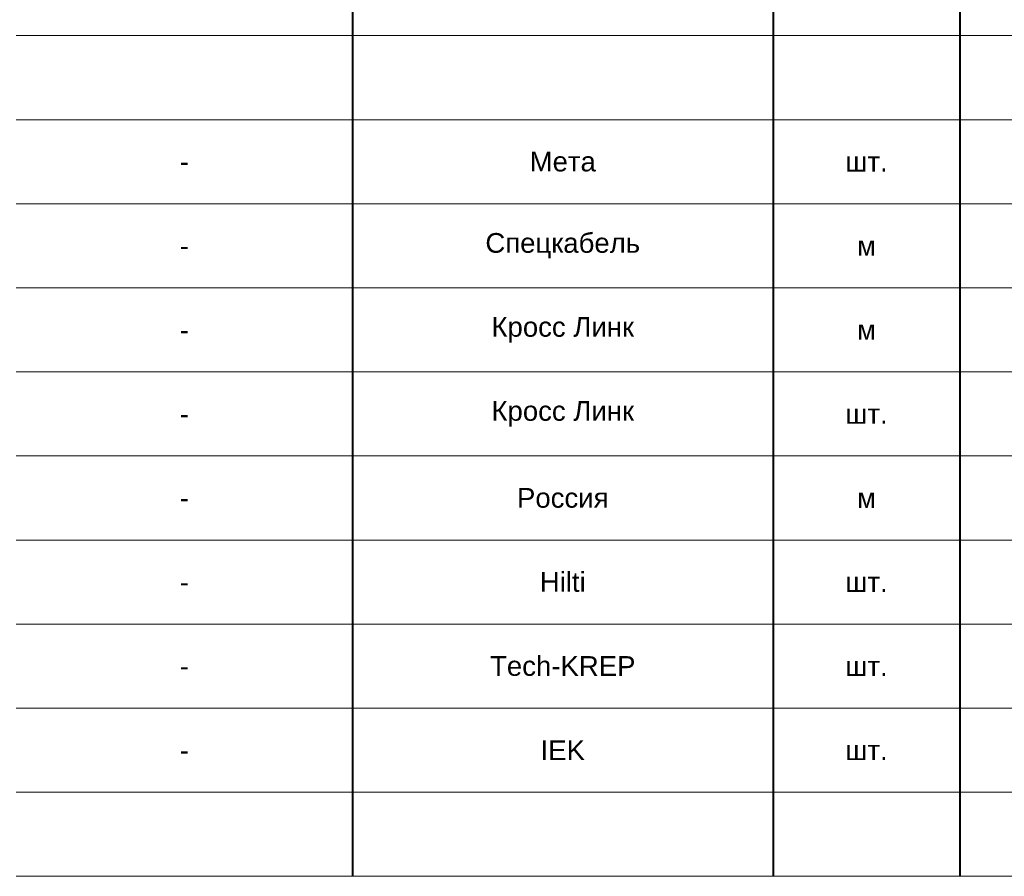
# Model space of a CAD drawing. Header units: millimetres. Extents: x 523431 to 527346, y -48565 to -47721.
# Tile 181 of 221: x 525862 to 525962, y -47955 to -47868. Entities that reach past the tile are written whole.
import ezdxf

# ---------------------------------------------------------------- set-up
doc = ezdxf.new("R2010")
doc.units = ezdxf.units.MM
doc.layers.add('электрика', color=1, linetype='Continuous', lineweight=40)
doc.layers.add('ЭОМ_Текст', color=7, linetype='Continuous', lineweight=30)
doc.styles.get("Standard").update_dxf_attribs({"font": 'arial.ttf'})

# ---------------------------------------------------------------- blocks, each defined once
blk = doc.blocks.new('A$C5C9321C1')
at = {"layer": 'электрика', "color": 7}
for p, q in [((22376.4, 9386.7), (22376.4, 8533.4)), ((26643.1, 9386.7), (26643.1, 8533.4)), ((28539.4, 9386.7), (28539.4, 8533.4)), ((22376.4, 8533.4), (22376.4, 7680)), ((26643.1, 8533.4), (26643.1, 7680)), ((28539.4, 8533.4), (28539.4, 7680)), ((22376.4, 7680), (22376.4, 6826.7)), ((26643.1, 7680), (26643.1, 6826.7)), ((28539.4, 7680), (28539.4, 6826.7)), ((22376.4, 6826.7), (22376.4, 5973.4)), ((26643.1, 6826.7), (26643.1, 5973.4)), ((28539.4, 6826.7), (28539.4, 5973.4)), ((22376.4, 5973.4), (22376.4, 5120)), ((26643.1, 5973.4), (26643.1, 5120)), ((28539.4, 5973.4), (28539.4, 5120)), ((22376.4, 5120), (22376.4, 4266.7)), ((26643.1, 5120), (26643.1, 4266.7)), ((28539.4, 5120), (28539.4, 4266.7)), ((22376.4, 4266.7), (22376.4, 3413.3)), ((26643.1, 4266.7), (26643.1, 3413.3)), ((28539.4, 4266.7), (28539.4, 3413.3)), ((22376.4, 3413.3), (22376.4, 2560)), ((26643.1, 3413.3), (26643.1, 2560)), ((28539.4, 3413.3), (28539.4, 2560)), ((22376.4, 2560), (22376.4, 0)), ((26643.1, 2560), (26643.1, 0)), ((28539.4, 2560), (28539.4, 0))]:
    blk.add_line(p, q, dxfattribs=at)
at = {"layer": 'ЭОМ_Текст', "lineweight": 0}
for p, q in [((18963, 8533.4), (22376.4, 8533.4)), ((22376.4, 8533.4), (26643.1, 8533.4)), ((26643.1, 8533.4), (28539.4, 8533.4)), ((28539.4, 8533.4), (30435.7, 8533.4)), ((18963, 7680), (22376.4, 7680)), ((22376.4, 7680), (26643.1, 7680)), ((26643.1, 7680), (28539.4, 7680)), ((28539.4, 7680), (30435.7, 7680)), ((18963, 6826.7), (22376.4, 6826.7)), ((22376.4, 6826.7), (26643.1, 6826.7)), ((26643.1, 6826.7), (28539.4, 6826.7)), ((28539.4, 6826.7), (30435.7, 6826.7)), ((18963, 5973.4), (22376.4, 5973.4)), ((22376.4, 5973.4), (26643.1, 5973.4)), ((26643.1, 5973.4), (28539.4, 5973.4)), ((28539.4, 5973.4), (30435.7, 5973.4)), ((18963, 5120), (22376.4, 5120)), ((22376.4, 5120), (26643.1, 5120)), ((26643.1, 5120), (28539.4, 5120)), ((28539.4, 5120), (30435.7, 5120)), ((18963, 4266.7), (22376.4, 4266.7)), ((22376.4, 4266.7), (26643.1, 4266.7)), ((26643.1, 4266.7), (28539.4, 4266.7)), ((28539.4, 4266.7), (30435.7, 4266.7)), ((18963, 3413.3), (22376.4, 3413.3)), ((22376.4, 3413.3), (26643.1, 3413.3)), ((26643.1, 3413.3), (28539.4, 3413.3)), ((28539.4, 3413.3), (30435.7, 3413.3)), ((18963, 2560), (22376.4, 2560)), ((22376.4, 2560), (26643.1, 2560)), ((26643.1, 2560), (28539.4, 2560)), ((28539.4, 2560), (30435.7, 2560)), ((18963, 1706.7), (22376.4, 1706.7)), ((22376.4, 1706.7), (26643.1, 1706.7)), ((26643.1, 1706.7), (28539.4, 1706.7)), ((28539.4, 1706.7), (30435.7, 1706.7)), ((18963, 853.3), (22376.4, 853.3)), ((22376.4, 853.3), (26643.1, 853.3)), ((26643.1, 853.3), (28539.4, 853.3)), ((28539.4, 853.3), (30435.7, 853.3)), ((18963, 0), (22376.4, 0)), ((22376.4, 0), (26643.1, 0)), ((26643.1, 0), (28539.4, 0)), ((28539.4, 0), (30435.7, 0))]:
    blk.add_line(p, q, dxfattribs=at)

msp = doc.modelspace()

# ---------------------------------------------------------------- block references
at = {"xscale": 0.01, "yscale": 0.01, "zscale": 0.01}
msp.add_blockref('A$C5C9321C1', (525672.29, -47955.199), dxfattribs=at)

# ---------------------------------------------------------------- texts
at = {"lineweight": 0, "char_height": 2, "attachment_point": 5}
for s, insert, width in [('{\\C0;Мета}', (525917.387, -47882.665), 42.66681), ('{\\C0;шт.}', (525948.202, -47882.665), 18.96303), ('{\\C0;-}', (525878.987, -47882.665), 34.13345), ('{\\C0;Спецкабель}', (525917.387, -47891.199), 42.66681), ('{\\C0;м}', (525948.202, -47891.199), 18.96303), ('{\\C0;-}', (525878.987, -47891.199), 34.13345), ('{\\C0;Кросс Линк}', (525917.387, -47899.732), 42.66681), ('{\\C0;м}', (525948.202, -47899.732), 18.96303), ('{\\C0;-}', (525878.987, -47899.732), 34.13345), ('{\\C0;Кросс Линк}', (525917.387, -47908.265), 42.66681), ('{\\C0;-}', (525878.987, -47908.265), 34.13345), ('{\\C0;шт.}', (525948.202, -47908.265), 18.96303), ('{\\C0;Россия}', (525917.387, -47916.799), 42.66681), ('{\\C0;м}', (525948.202, -47916.799), 18.96303), ('{\\C0;-}', (525878.987, -47916.799), 34.13345), ('{\\C0;Hilti}', (525917.387, -47925.332), 42.66681), ('{\\C0;-}', (525878.987, -47925.332), 34.13345), ('{\\C0;шт.}', (525948.202, -47925.332), 18.96303), ('{\\C0;Tech-KREP}', (525917.387, -47933.865), 42.66681), ('{\\C0;шт.}', (525948.202, -47933.865), 18.96303), ('{\\C0;-}', (525878.987, -47933.865), 34.13345), ('{\\C0;IEK}', (525917.387, -47942.399), 42.66681), ('{\\C0;-}', (525878.987, -47942.399), 34.13345), ('{\\C0;шт.}', (525948.202, -47942.399), 18.96303)]:
    msp.add_mtext(s, dxfattribs=dict(at, insert=insert, width=width))

doc.saveas('drawing.dxf')
